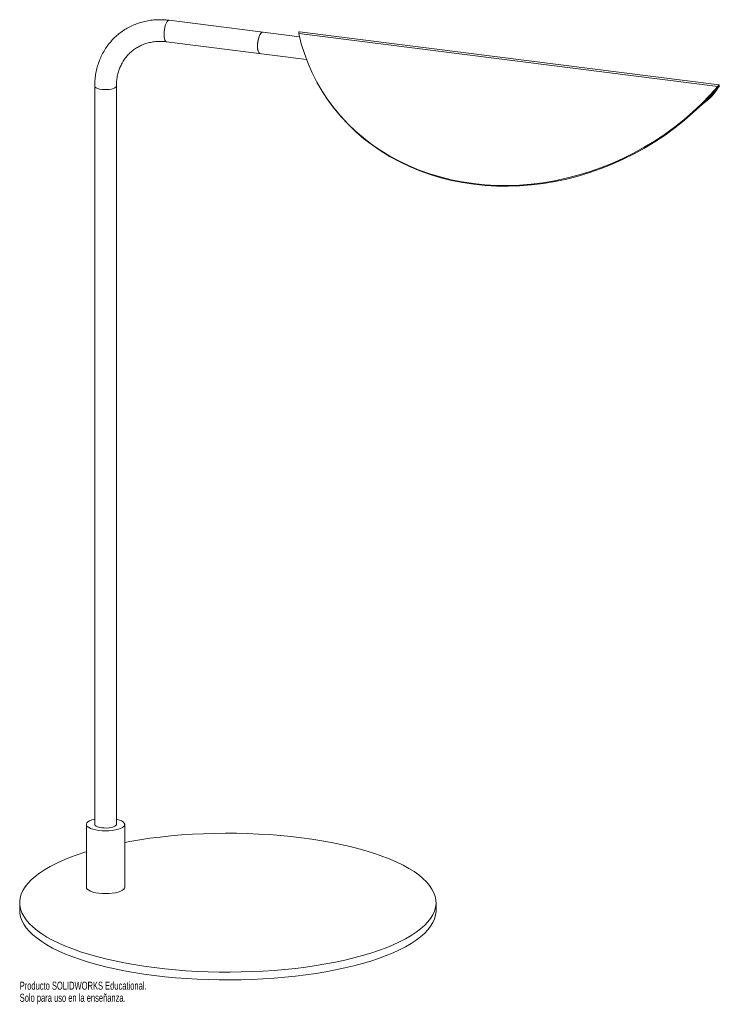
# Paper-space layout '_Dimétrica' of a CAD drawing. Header units: millimetres. Extents: x -125 to 295, y -56 to 535.
import ezdxf

# ---------------------------------------------------------------- set-up
doc = ezdxf.new("R2010")
doc.units = ezdxf.units.MM
doc.styles.add('SLDTEXTSTYLE0', font='TXT', dxfattribs={"width": 0.7})

psp = doc.layouts.new('_Dimétrica')

# ---------------------------------------------------------------- linework, layer by layer
at = {"color": 7, "linetype": 'Continuous', "lineweight": 15}
for p, q in [((42.99, 524.39), (-35.2, 534.25)), ((42.54, 526.28), (42.54, 526.47)), ((294.22, 494.6), (42.55, 526.3)), ((295.11, 495.51), (42.96, 527.28)), ((-36.83, 521.35), (47.21, 510.76)), ((-79.93, 494.8), (-79.93, 51.68)), ((-66.93, 51.68), (-66.93, 494.8)), ((54.11, 495.99), (54.36, 495.55)), ((294.22, 494.6), (294.47, 494.15)), ((295.1, 494.46), (295.1, 495.4)), ((-84.93, 51.68), (-84.93, 13.97)), ((-61.93, 13.97), (-61.93, 51.68)), ((-125, 4.71), (-125, 0)), ((125, 0), (125, 4.71))]:
    psp.add_line(p, q, dxfattribs=at)
at = {"color": 8, "linetype": 'Continuous', "lineweight": 15, "flags": 128}
for points in [[(-35.2, 534.25), (-35.35, 534.25), (-35.88, 534.03), (-36.41, 533.48), (-36.92, 532.62), (-37.39, 531.5), (-37.77, 530.18), (-38.07, 528.74), (-38.25, 527.24), (-38.31, 525.77)], [(-38.31, 525.77), (-38.25, 524.41), (-38.07, 523.23), (-37.77, 522.3), (-37.39, 521.67), (-36.92, 521.37), (-36.83, 521.35)], [(-79.93, 494.8), (-79.92, 494.7), (-79.68, 494.2), (-79.1, 493.74), (-78.21, 493.33), (-77.07, 493), (-75.73, 492.77)], [(-75.73, 492.77), (-74.26, 492.65), (-72.75, 492.64), (-71.28, 492.75), (-69.93, 492.97), (-68.76, 493.29), (-67.84, 493.69), (-67.23, 494.15), (-66.95, 494.65), (-66.93, 494.8)]]:
    psp.add_lwpolyline(points, dxfattribs=at)
at = {"color": 7, "linetype": 'Continuous', "lineweight": 15, "flags": 128}
for points in [[(20.92, 527.17), (20.77, 527.18), (20.25, 526.96), (19.71, 526.41), (19.2, 525.55), (18.74, 524.43), (18.35, 523.11), (18.06, 521.66), (17.88, 520.17), (17.81, 518.7)], [(20.92, 527.17), (20.51, 527.11), (19.98, 526.73), (19.45, 526.01), (18.96, 525.02), (18.53, 523.79), (18.19, 522.4), (17.95, 520.92), (17.83, 519.42), (17.83, 518), (17.95, 516.72), (18.19, 515.66), (18.53, 514.88), (18.96, 514.4), (19.3, 514.28)], [(294.22, 494.6), (289.47, 489.29), (284.47, 484.17), (279.23, 479.25), (273.78, 474.55), (268.12, 470.06), (262.27, 465.8), (256.23, 461.79), (250.03, 458.03), (243.67, 454.53), (237.18, 451.3), (230.56, 448.35), (223.84, 445.67), (217.03, 443.29), (210.14, 441.2), (203.2, 439.41), (196.21, 437.93), (189.2, 436.75), (182.17, 435.88), (175.15, 435.33), (168.16, 435.09), (161.2, 435.16), (154.3, 435.54), (147.47, 436.24), (140.73, 437.25), (134.1, 438.57), (127.58, 440.2), (121.19, 442.13), (114.96, 444.35), (108.89, 446.87), (102.99, 449.67), (97.29, 452.76), (91.8, 456.11), (86.52, 459.73), (81.47, 463.61), (76.67, 467.73), (72.11, 472.1), (67.83, 476.69), (63.81, 481.49), (60.08, 486.51), (56.64, 491.71), (53.5, 497.1), (50.67, 502.65), (48.16, 508.37), (45.96, 514.22), (44.09, 520.2), (42.55, 526.3)], [(17.81, 518.7), (17.88, 517.34), (18.06, 516.16), (18.35, 515.23), (18.74, 514.6), (19.2, 514.3), (19.3, 514.28)], [(294.47, 494.15), (289.72, 488.84), (284.72, 483.73), (279.48, 478.81), (274.03, 474.1), (268.37, 469.61), (262.52, 465.36), (256.48, 461.35), (250.28, 457.59), (243.92, 454.09), (237.43, 450.85), (230.81, 447.9), (224.09, 445.23), (217.28, 442.84), (210.39, 440.75), (203.45, 438.97), (196.46, 437.48), (189.45, 436.3), (182.42, 435.44), (175.4, 434.88), (168.41, 434.64), (161.45, 434.71), (154.55, 435.1), (147.72, 435.8), (140.98, 436.81), (134.35, 438.13), (127.83, 439.75), (121.44, 441.68), (115.21, 443.9), (109.14, 446.42), (103.24, 449.23), (97.54, 452.31), (92.05, 455.67), (86.77, 459.29), (81.72, 463.16), (76.92, 467.29), (72.36, 471.65), (68.08, 476.24), (64.06, 481.05), (60.33, 486.06), (56.89, 491.26), (54.36, 495.55)], [(-79.93, 54.84), (-80.17, 54.78), (-81.72, 54.33), (-83.01, 53.8), (-83.99, 53.19), (-84.64, 52.54), (-84.92, 51.86), (-84.83, 51.17), (-84.38, 50.5), (-83.57, 49.87), (-82.44, 49.29), (-81.02, 48.8), (-79.35, 48.39), (-77.5, 48.09)], [(-77.5, 48.09), (-75.51, 47.91), (-73.46, 47.84), (-71.4, 47.9), (-69.41, 48.09), (-67.55, 48.38), (-65.88, 48.79), (-64.46, 49.28), (-63.32, 49.85), (-62.5, 50.48), (-62.04, 51.15), (-61.94, 51.84), (-62.21, 52.52), (-62.84, 53.18), (-63.82, 53.78), (-65.1, 54.32), (-66.65, 54.77), (-66.93, 54.84)], [(-79.93, 51.68), (-79.92, 51.58), (-79.68, 51.08), (-79.1, 50.62), (-78.21, 50.21), (-77.07, 49.88), (-75.73, 49.65)], [(-75.73, 49.65), (-74.26, 49.53), (-72.75, 49.52), (-71.28, 49.63), (-69.93, 49.85), (-68.76, 50.17), (-67.84, 50.57), (-67.23, 51.03), (-66.95, 51.53), (-66.93, 51.68)], [(-44.19, -34.26), (-37.91, -34.99), (-31.52, -35.61), (-25.03, -36.11), (-18.48, -36.49), (-11.87, -36.76), (-5.23, -36.92), (1.42, -36.95), (8.07, -36.87), (14.7, -36.66), (21.28, -36.34), (27.81, -35.91), (34.26, -35.36), (40.61, -34.69), (46.84, -33.92), (52.94, -33.03), (58.89, -32.04), (64.68, -30.94), (70.28, -29.74), (75.68, -28.45), (80.87, -27.06), (85.83, -25.58), (90.54, -24.01), (95, -22.37), (99.19, -20.64), (103.1, -18.85), (106.71, -16.98), (110.03, -15.06), (113.03, -13.08), (115.71, -11.05), (118.06, -8.97), (120.08, -6.86), (121.76, -4.71), (123.09, -2.54), (124.07, -0.35), (124.71, 1.86), (124.99, 4.08), (124.91, 6.3), (124.48, 8.51), (123.7, 10.71), (122.56, 12.9), (121.08, 15.06), (119.26, 17.2), (117.1, 19.29), (114.6, 21.35), (111.79, 23.36), (108.65, 25.32), (105.21, 27.21), (101.46, 29.05), (97.44, 30.82), (93.13, 32.51), (88.56, 34.12), (83.74, 35.65), (78.68, 37.09), (73.4, 38.44), (67.91, 39.69), (62.23, 40.85), (56.37, 41.9), (50.35, 42.85), (44.19, 43.69), (37.91, 44.42), (31.52, 45.03), (25.03, 45.54), (18.48, 45.92), (11.87, 46.19), (5.23, 46.34), (-1.42, 46.38), (-8.07, 46.29), (-14.7, 46.09), (-21.28, 45.77), (-27.81, 45.34), (-34.26, 44.79), (-40.61, 44.12), (-46.84, 43.34), (-52.94, 42.46), (-58.89, 41.47), (-61.93, 40.91)], [(-84.93, 35.29), (-85.83, 35.01), (-90.54, 33.44), (-95, 31.79), (-99.19, 30.07), (-103.1, 28.27), (-106.71, 26.41), (-110.03, 24.49), (-113.03, 22.51), (-115.71, 20.48), (-118.06, 18.4), (-120.08, 16.29), (-121.76, 14.14), (-123.09, 11.97), (-124.07, 9.77), (-124.71, 7.57), (-124.99, 5.35), (-124.91, 3.13), (-124.48, 0.92), (-123.7, -1.29), (-122.56, -3.47), (-121.08, -5.63), (-119.26, -7.77), (-117.1, -9.87), (-114.6, -11.92), (-111.79, -13.93), (-108.65, -15.89), (-105.21, -17.79), (-101.46, -19.62), (-97.44, -21.39), (-93.13, -23.08), (-88.56, -24.69), (-83.74, -26.22), (-78.68, -27.66), (-73.4, -29.01), (-67.91, -30.27), (-62.23, -31.42), (-56.37, -32.47), (-50.35, -33.42), (-44.19, -34.26)], [(-84.93, 13.97), (-84.83, 13.46), (-84.38, 12.79), (-83.57, 12.16), (-82.44, 11.58), (-81.02, 11.08), (-79.35, 10.68), (-77.5, 10.38)], [(-77.5, 10.38), (-75.51, 10.2), (-73.46, 10.13), (-71.4, 10.19), (-69.41, 10.37), (-67.55, 10.67), (-65.88, 11.07), (-64.46, 11.57), (-63.32, 12.14), (-62.5, 12.77), (-62.04, 13.44), (-61.93, 13.97)], [(-125, 0), (-124.91, -1.58), (-124.48, -3.8), (-123.7, -6), (-122.56, -8.19), (-121.08, -10.35), (-119.26, -12.48), (-117.1, -14.58), (-114.6, -16.64), (-111.79, -18.65), (-108.65, -20.6), (-105.21, -22.5), (-101.46, -24.34), (-97.44, -26.1), (-93.13, -27.79), (-88.56, -29.41), (-83.74, -30.93), (-78.68, -32.38), (-73.4, -33.73), (-67.91, -34.98), (-62.23, -36.14), (-56.37, -37.19), (-50.35, -38.14), (-44.19, -38.98)], [(-44.19, -38.98), (-37.91, -39.7), (-31.52, -40.32), (-25.03, -40.82), (-18.48, -41.21), (-11.87, -41.48), (-5.23, -41.63), (1.42, -41.66), (8.07, -41.58), (14.7, -41.38), (21.28, -41.06), (27.81, -40.62), (34.26, -40.07), (40.61, -39.41), (46.84, -38.63), (52.94, -37.75), (58.89, -36.75), (64.68, -35.66), (70.28, -34.46), (75.68, -33.16), (80.87, -31.77), (85.83, -30.29), (90.54, -28.73), (95, -27.08), (99.19, -25.36), (103.1, -23.56), (106.71, -21.7), (110.03, -19.77), (113.03, -17.79), (115.71, -15.76), (118.06, -13.69), (120.08, -11.57), (121.76, -9.43), (123.09, -7.25), (124.07, -5.06), (124.71, -2.85), (124.99, -0.64), (125, 0)]]:
    psp.add_lwpolyline(points, dxfattribs=at)
at = {"color": 7, "linetype": 'Continuous', "lineweight": 15}
psp.add_arc((268.09, 509.85), 30.85, 303.48692, 330.11165, dxfattribs=at)
for points, knots in [([(-35.2, 534.25), (-35.88, 534.32), (-37.78, 534.53), (-40.89, 534.64), (-44.49, 534.47), (-48.04, 533.99), (-51.5, 533.21), (-54.85, 532.13), (-58.07, 530.77), (-61.14, 529.13), (-64.03, 527.22), (-66.73, 525.06), (-69.22, 522.67), (-71.48, 520.06), (-73.5, 517.24), (-75.26, 514.25), (-76.76, 511.08), (-77.98, 507.78), (-78.92, 504.36), (-79.56, 500.83), (-79.88, 497.64), (-79.92, 495.61), (-79.93, 494.8)], [0, 0, 0, 0, 0.029563, 0.082062, 0.134507, 0.186842, 0.239062, 0.291162, 0.343147, 0.395025, 0.446814, 0.498535, 0.550216, 0.60188, 0.653551, 0.705258, 0.757027, 0.808877, 0.860824, 0.912875, 0.965035, 1, 1, 1, 1]), ([(42.54, 527.22), (42.53, 527.14), (42.53, 527.02), (42.52, 526.7), (42.53, 526.51), (42.55, 526.3)], [0, 0, 0, 0, 0.5, 0.5, 1, 1, 1, 1]), ([(42.96, 527.28), (42.9, 527.28), (42.76, 527.3), (42.62, 527.25), (42.54, 527.22)], [0, 0, 0, 0, 0.4567347, 1, 1, 1, 1]), ([(-66.93, 494.8), (-66.92, 495.28), (-66.9, 496.76), (-66.66, 499.2), (-66.1, 502.05), (-65.27, 504.78), (-64.16, 507.39), (-62.8, 509.84), (-61.18, 512.12), (-59.33, 514.19), (-57.25, 516.05), (-54.97, 517.66), (-52.51, 519.02), (-49.89, 520.1), (-47.14, 520.9), (-44.28, 521.41), (-41.36, 521.63), (-38.86, 521.57), (-37.34, 521.4), (-36.83, 521.35)], [0, 0, 0, 0, 0.029909, 0.091276, 0.152786, 0.214566, 0.276658, 0.339089, 0.401859, 0.464933, 0.528235, 0.591654, 0.655018, 0.718207, 0.781133, 0.843749, 0.906044, 0.968036, 1, 1, 1, 1]), ([(294.22, 494.6), (294.35, 494.79), (294.49, 494.96), (294.79, 495.24), (294.95, 495.34), (295.1, 495.4)], [0, 0, 0, 0, 0.5, 0.5, 1, 1, 1, 1]), ([(294.47, 494.15), (294.57, 494.23), (294.67, 494.29), (294.88, 494.4), (294.99, 494.44), (295.1, 494.46)], [0, 0, 0, 0, 0.5, 0.5, 1, 1, 1, 1]), ([(295.1, 495.4), (295.1, 495.44), (295.11, 495.5), (295.11, 495.51), (295.11, 495.51)], [0, 0, 0, 0, 0.543265, 1, 1, 1, 1])]:
    psp.add_open_spline(points, degree=3, knots=knots, dxfattribs=at)

# ---------------------------------------------------------------- texts
at = {"color": 7, "linetype": 'Continuous', "char_height": 4.8336, "attachment_point": 1, "style": 'SLDTEXTSTYLE0'}
for s, insert in [('Producto SOLIDWORKS Educational.', (-125, -42.68)), ('Solo para uso en la enseñanza.', (-125, -49.93))]:
    psp.add_mtext(s, dxfattribs=dict(at, insert=insert))

doc.saveas('drawing.dxf')
